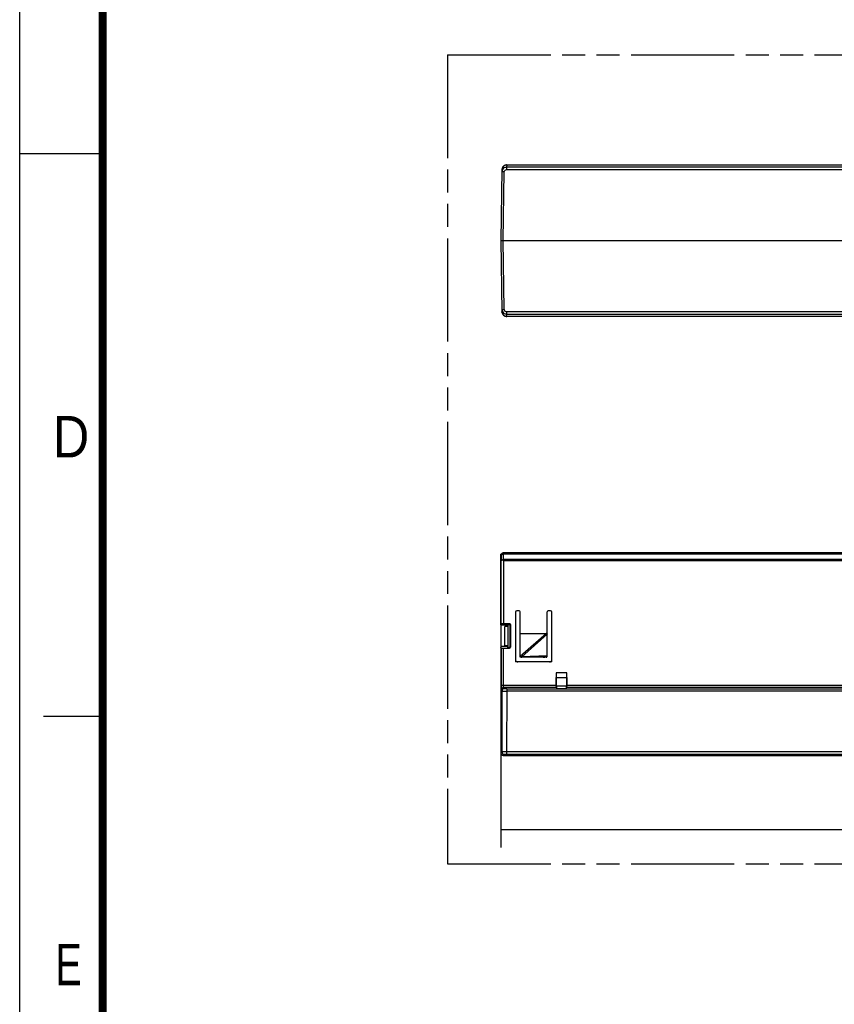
# Model space of a CAD drawing. Header units: millimetres. Extents: x 0 to 210, y 0 to 297.
# Tile 2 of 38: x 0 to 69, y 77 to 160. Entities that reach past the tile are written whole.
import ezdxf
from ezdxf.enums import TextEntityAlignment as Align

# ---------------------------------------------------------------- set-up
doc = ezdxf.new("R2010")
doc.units = ezdxf.units.MM
doc.header["$LTSCALE"] = 19.36
doc.linetypes.add('PHANTOM', pattern=[0.8, 0.45, -0.05, 0.1, -0.05, 0.1, -0.05])
doc.layers.get('0').update_dxf_attribs({"linetype": 'CONTINUOUS'})
doc.layers.add('DEFAULT_3', color=7, linetype='PHANTOM')
doc.layers.add('Z_DIM_2D', color=7, linetype='CONTINUOUS')
doc.styles.add('TEXTSTYLE_2', font='txt', dxfattribs={"width": 0.75})
doc.styles.add('TEXTSTYLE_3', font='arial.ttf')
doc.dimstyles.new('DIMSTYLE_3', dxfattribs={"dimtxt": 2.1, "dimasz": 3.5, "dimexe": 1.5, "dimexo": 0, "dimgap": 0.525, "dimtad": 1, "dimlfac": 2.5, "dimdsep": 46, "dimtxsty": 'TEXTSTYLE_3', "dimblk": '_FILLED', "dimblk1": '_FILLED', "dimblk2": '_FILLED', "dimcen": 0.09, "dimclrt": 5, "dimazin": 2, "dimtp": 0.5, "dimtm": 0.5, "dimtfac": 1, "dimtofl": 0, "dimtmove": 0, "dimatfit": 3, "dimldrblk": '_FILLED', "dimfxl": 0, "dimtolj": 1, "dimarcsym": 0})

# ---------------------------------------------------------------- blocks, each defined once
blk = doc.blocks.new('*D4')
at = {"layer": 'Z_DIM_2D', "color": 2, "linetype": 'Continuous', "transparency": 16777216}
for p, q in [((132.91, 104.913), (132.91, 89.951)), ((40.576, 97.907), (40.576, 89.951)), ((40.576, 91.451), (86.743, 91.451)), ((132.91, 91.451), (86.743, 91.451))]:
    blk.add_line(p, q, dxfattribs=at)
at = {"layer": 'Z_DIM_2D', "color": 5, "linetype": 'Continuous', "transparency": 16777216, "style": 'TEXTSTYLE_3'}
blk.add_text('230', height=2.1, dxfattribs=at).set_placement((86.743, 91.976), align=Align.CENTER)
blk = doc.blocks.new('_FILLED')
at = {"color": 0, "linetype": 'ByBlock'}
blk.add_solid([(0, 0), (-1, 0.125), (-1, -0.125)], dxfattribs=at)
blk = doc.blocks.new('_NONE')

msp = doc.modelspace()

# ---------------------------------------------------------------- linework, layer by layer
at = {"color": 2, "linetype": 'Continuous'}
for p, q in [((0, 0), (0, 297)), ((0, 148.5), (7, 148.5)), ((7, 101), (2, 101))]:
    msp.add_line(p, q, dxfattribs=at)
at = {"color": 7, "linetype": 'Continuous'}
for p, q in [((40.6807, 147.147), (40.576, 141.1516)), ((41.0774, 147.1578), (77.7661, 147.1584)), ((41.0806, 147.5399), (77.3661, 147.5399)), ((40.576, 141.1516), (40.6336, 141.1517)), ((40.576, 141.1516), (40.6807, 135.1563)), ((40.776, 141.1517), (82.8753, 141.1517)), ((40.6841, 135.1104), (40.6807, 135.1563)), ((122.2586, 134.7634), (41.0806, 134.7634)), ((119.8127, 114.7944), (40.776, 114.7944)), ((40.576, 114.5934), (40.6142, 114.5562)), ((40.576, 114.5934), (40.576, 114.5763)), ((40.576, 108.7279), (40.576, 114.5763)), ((40.7514, 114.2113), (40.8204, 114.1423)), ((41.8221, 109.7898), (41.8221, 105.5969)), ((42.1427, 109.9098), (41.9421, 109.9098)), ((42.2221, 106.0764), (42.2221, 109.8304)), ((44.5021, 106.0764), (44.5021, 109.8304)), ((44.7821, 109.9098), (44.5816, 109.9098)), ((44.9021, 105.5969), (44.9021, 109.7898)), ((40.5762, 108.7279), (40.6204, 108.8167)), ((40.5764, 108.7279), (40.5963, 108.6881)), ((40.5963, 108.6881), (40.5963, 106.8881)), ((41.1676, 108.6881), (40.5963, 108.6881)), ((41.3092, 108.8236), (40.8204, 108.8236)), ((40.9276, 106.9882), (40.9276, 108.5882)), ((41.2076, 108.5882), (40.9276, 108.5882)), ((41.1676, 108.5882), (41.1676, 108.7698)), ((41.1676, 108.7698), (41.2689, 108.7698)), ((41.2076, 106.8064), (41.2076, 108.7698)), ((41.3483, 108.6904), (41.3483, 106.8858)), ((41.3886, 108.7442), (41.3886, 106.832)), ((42.2221, 107.9969), (44.427, 107.9969)), ((40.5764, 106.8483), (40.576, 97.9067)), ((40.6204, 106.7595), (40.5762, 106.8483)), ((40.5963, 106.8881), (40.5764, 106.8483)), ((41.1676, 106.8881), (40.5963, 106.8881)), ((40.8204, 106.7526), (41.3092, 106.7526)), ((40.9276, 106.9882), (41.2076, 106.9882)), ((41.1676, 106.8064), (41.1676, 106.9882)), ((41.1676, 106.8064), (41.2689, 106.8064)), ((44.9021, 105.5969), (41.8221, 105.5969)), ((42.2221, 105.997), (42.2221, 106.0506)), ((44.4227, 105.9969), (42.2221, 105.997)), ((44.5021, 106.1169), (42.3488, 106.0413)), ((45.2564, 104.6686), (45.2612, 104.2864)), ((45.2564, 104.6686), (45.2564, 103.6474)), ((46.1479, 104.6686), (45.2564, 104.6686)), ((45.2612, 103.5602), (45.2612, 104.2864)), ((45.2612, 104.2864), (46.143, 104.2864)), ((46.143, 104.2864), (46.1479, 104.6686)), ((46.143, 104.2864), (46.143, 103.5602)), ((46.1479, 103.6474), (46.1479, 104.6686)), ((45.2598, 103.4475), (45.3021, 103.3627)), ((46.143, 103.5602), (45.2612, 103.5602)), ((45.3021, 103.3627), (45.3021, 103.5602)), ((45.3021, 103.3627), (46.1021, 103.3627)), ((46.1021, 103.5602), (46.1021, 103.3627)), ((46.1021, 103.3627), (46.1445, 103.4475)), ((40.6774, 98.009), (40.576, 97.9067)), ((40.776, 97.7057), (82.8753, 97.7057)), ((41.0774, 97.8125), (77.7661, 97.8125))]:
    msp.add_line(p, q, dxfattribs=at)
at = {"color": 9, "linetype": 'Continuous'}
for p, q in [((41.0806, 147.5397), (41.0774, 147.3542)), ((41.0774, 147.3542), (41.0774, 147.1581)), ((77.7661, 147.3542), (41.0774, 147.3542)), ((41.0806, 147.5399), (41.0806, 147.5397)), ((40.776, 141.1517), (40.8774, 146.961)), ((40.8774, 135.3424), (40.776, 141.1517)), ((132.4086, 135.1456), (41.0773, 135.1456)), ((41.0774, 135.1456), (41.0774, 134.9492)), ((41.0802, 134.7636), (41.0778, 134.9492)), ((41.0778, 134.9492), (132.4086, 134.9492)), ((41.0806, 134.7636), (41.0806, 134.7634)), ((40.8142, 114.7562), (40.776, 114.7944)), ((40.8142, 114.7562), (40.8142, 114.6864)), ((40.8142, 114.7562), (119.7363, 114.7562)), ((40.8204, 114.2724), (40.8142, 114.6864)), ((119.7311, 114.6864), (40.8142, 114.6864)), ((40.6142, 114.5562), (40.6204, 114.1423)), ((40.6204, 108.8167), (40.6204, 114.1423)), ((40.8204, 114.2724), (119.7187, 114.2724)), ((40.8204, 114.1423), (40.8204, 108.8236)), ((122.5181, 114.1423), (40.8204, 114.1423)), ((41.3092, 108.8236), (41.2689, 108.7698)), ((41.3483, 108.6904), (41.3886, 108.7442)), ((44.427, 107.9969), (42.2232, 106.0635)), ((42.3488, 106.0413), (44.5021, 107.9302)), ((40.6204, 106.7595), (40.6204, 103.6473)), ((40.8204, 103.6474), (40.8204, 106.7526)), ((41.2689, 106.8064), (41.3092, 106.7526)), ((41.3886, 106.832), (41.3483, 106.8858)), ((40.6204, 103.6474), (45.2564, 103.6474)), ((40.6272, 103.2476), (40.6807, 103.1406)), ((40.6807, 103.1406), (40.6774, 98.009)), ((40.8806, 103.3404), (40.8271, 103.4475)), ((45.2598, 103.4475), (40.8271, 103.4475)), ((41.0806, 103.3336), (41.0774, 97.8125)), ((41.0806, 103.3336), (77.3661, 103.3336)), ((77.3661, 103.1265), (41.0806, 103.1265)), ((77.3661, 103.4475), (46.1445, 103.4475)), ((46.1479, 103.6474), (77.3661, 103.6474)), ((40.776, 97.7077), (40.8774, 97.8091)), ((77.7661, 98.0052), (41.0774, 98.0052))]:
    msp.add_line(p, q, dxfattribs=at)
at = {"color": 7, "linetype": 'Continuous', "const_width": 0.7}
msp.add_lwpolyline([(7, 7), (7, 290)], dxfattribs=at)
at = {"color": 7, "linetype": 'Continuous'}
for points in [[(41.0806, 147.5399), (41.0511, 147.5388), (41.0042, 147.5325), (40.9583, 147.5207), (40.9142, 147.5036), (40.8723, 147.4814), (40.8334, 147.4544), (40.798, 147.423), (40.7665, 147.3876), (40.7394, 147.3487), (40.7171, 147.3069), (40.6999, 147.2627), (40.6881, 147.2169), (40.6817, 147.17), (40.6807, 147.1473)], [(40.6841, 135.1104), (40.6909, 135.0733), (40.7066, 135.0214), (40.7295, 134.9718), (40.759, 134.9256), (40.7943, 134.8841), (40.8351, 134.8476), (40.8811, 134.8167), (40.9313, 134.7923), (40.9845, 134.7752), (41.0389, 134.7656), (41.0806, 134.7634)]]:
    msp.add_lwpolyline(points, dxfattribs=at)
at = {"color": 9, "linetype": 'Continuous'}
for centre, radius, start, end in [((41.0805, 147.1399), 0.3999, 89.980564, 178.934874), ((41.0776, 146.9539), 0.4003, 90.033248, 151.449631), ((41.0805, 135.1635), 0.3999, 187.622299, 270.01626), ((41.0774, 135.3492), 0.4, 207.229374, 269.994008), ((41.0775, 135.3457), 0.2001, 180.94749, 269.936666), ((40.8143, 114.5561), 0.2001, 90.027465, 179.972519), ((42.0589, 103.042), 3.0133, 84.479283, 86.812786), ((40.8272, 103.2474), 0.2001, 90.02902, 179.944161), ((40.8807, 103.1404), 0.2001, 90.029023, 179.944158), ((40.8775, 98.0091), 0.2, 180.021066, 269.978795)]:
    msp.add_arc(centre, radius, start, end, dxfattribs=at)
at = {"color": 7, "linetype": 'Continuous'}
for centre, radius, start, end in [((40.7048, 184.472), 43.3204, 269.905807, 270.094112), ((40.7761, 114.5942), 0.2002, 90.014711, 97.565606), ((40.7816, 114.5945), 0.2055, 173.261584, 180.296789), ((41.9421, 109.7898), 0.12, 90, 180), ((42.1427, 109.8304), 0.0794, 0, 90), ((44.5816, 109.8304), 0.0794, 90, 180), ((44.7821, 109.7898), 0.12, 0, 90), ((42.0207, 105.7956), 0.1986, 190.524254, 270), ((42.3016, 106.0764), 0.0794, 180, 270), ((44.4227, 106.0764), 0.0794, 270.000039, 0.00005), ((44.4667, 106.1207), 0.0356, 346.920758, 353.987606), ((44.7035, 105.7956), 0.1986, 270, 360), ((40.776, 97.9057), 0.1999, 179.717665, 270.003871)]:
    msp.add_arc(centre, radius, start, end, dxfattribs=at)
for centre, major_axis, ratio, start_param, end_param in [((40.8204, 108.8166), (0.2, 0), 0.0349208, 1.5707963, 3.1241394), ((41.2688, 108.6903), (0.0477, 0.0636), 0.9990488, -0.9269237, 0.6429591), ((41.3091, 108.7441), (0.0477, 0.0636), 0.9990488, -0.9269237, 0.6429591), ((40.8204, 106.7596), (0.2, 0), 0.0349208, -3.1241394, -1.5707963), ((41.2688, 106.8859), (-0.0477, 0.0636), 0.9990488, -3.7845517, -2.214669), ((41.3091, 106.8321), (-0.0477, 0.0636), 0.9990488, -3.7845517, -2.2146689), ((45.2599, 103.6474), (0, 0.2), 0.0174551, 1.5707963, 3.1066861), ((46.1444, 103.6474), (0, 0.2), 0.0174551, -3.1066861, -1.5707963)]:
    msp.add_ellipse(centre, major_axis=major_axis, ratio=ratio, start_param=start_param, end_param=end_param, dxfattribs=at)
for points in [[(40.726, 147.1452), (40.6957, 147.0894), (40.6785, 147.0245), (40.6774, 146.961)], [(40.6774, 135.3423), (40.6785, 135.2818), (40.694, 135.22), (40.7217, 135.1662)], [(42.3341, 105.9969), (42.3361, 105.9969), (42.3381, 105.9984), (42.3394, 105.9999)]]:
    msp.add_open_spline(points, degree=3, dxfattribs=at)
at = {"color": 9, "linetype": 'Continuous'}
for points, knots in [([(40.8774, 146.961), (40.8783, 147.0112), (40.9256, 147.112), (41.0272, 147.1578), (41.0774, 147.1578)], [0, 0, 0, 0, 0.5000938, 1, 1, 1, 1]), ([(40.8774, 146.961), (40.8519, 146.9615), (40.8149, 146.962), (40.7678, 146.9624), (40.7378, 146.9625), (40.7133, 146.9624), (40.6965, 146.9623), (40.6868, 146.9619), (40.6817, 146.9618), (40.6794, 146.9613), (40.6774, 146.9614), (40.6774, 146.961)], [0, 0, 0, 0, 0.3824821, 0.5552362, 0.7067325, 0.830991, 0.9234422, 0.9564833, 0.9803436, 0.9948603, 1, 1, 1, 1]), ([(40.6774, 135.3423), (40.6774, 135.342), (40.6794, 135.3421), (40.6816, 135.3416), (40.6867, 135.3415), (40.6965, 135.3411), (40.7133, 135.341), (40.7378, 135.3408), (40.7678, 135.341), (40.8149, 135.3414), (40.8519, 135.3419), (40.8774, 135.3423)], [0, 0, 0, 0, 0.0051016, 0.0195336, 0.0433002, 0.0762771, 0.1687764, 0.2932672, 0.4450934, 0.6181953, 1, 1, 1, 1]), ([(40.8142, 114.6864), (40.7887, 114.6862), (40.7394, 114.6797), (40.6747, 114.6526), (40.6279, 114.611), (40.6146, 114.5735), (40.6142, 114.5562)], [0, 0, 0, 0, 0.2952687, 0.5668259, 0.7998867, 1, 1, 1, 1]), ([(40.6204, 103.6473), (40.6204, 103.5974), (40.6206, 103.5248), (40.6215, 103.4322), (40.6222, 103.3729), (40.6234, 103.3237), (40.6239, 103.2862), (40.6262, 103.2626), (40.6257, 103.2506), (40.6272, 103.2476)], [0, 0, 0, 0, 0.3748445, 0.5445462, 0.6947341, 0.8195302, 0.9141463, 0.9748755, 1, 1, 1, 1]), ([(40.6807, 103.1406), (40.6811, 103.1397), (40.6846, 103.1388), (40.6906, 103.1375), (40.7008, 103.1363), (40.7209, 103.1344), (40.7546, 103.1324), (40.8037, 103.1304), (40.8633, 103.1287), (40.931, 103.1274), (41.0044, 103.1266), (41.0549, 103.1265), (41.0806, 103.1265)], [0, 0, 0, 0, 0.007259, 0.023346, 0.0484894, 0.082514, 0.1759679, 0.3002982, 0.450871, 0.6220493, 0.8074116, 1, 1, 1, 1]), ([(40.8271, 103.4475), (40.8259, 103.4487), (40.8259, 103.4552), (40.824, 103.4666), (40.8233, 103.4856), (40.8222, 103.5101), (40.8215, 103.5398), (40.8206, 103.5861), (40.8204, 103.6224), (40.8204, 103.6474)], [0, 0, 0, 0, 0.0257518, 0.0866662, 0.1813121, 0.3060419, 0.4560925, 0.6256101, 1, 1, 1, 1]), ([(41.0806, 103.3336), (41.0557, 103.3336), (41.0196, 103.3338), (40.9736, 103.3347), (40.9441, 103.3355), (40.9193, 103.3365), (40.9021, 103.3375), (40.8915, 103.3384), (40.886, 103.3389), (40.8829, 103.3396), (40.8809, 103.34), (40.8806, 103.3404)], [0, 0, 0, 0, 0.3727993, 0.5406796, 0.6896856, 0.8149261, 0.911522, 0.9475658, 0.9746487, 0.9922213, 1, 1, 1, 1]), ([(41.0774, 98.0052), (41.0269, 98.0044), (40.9535, 98.0037), (40.8601, 98.0037), (40.8005, 98.0041), (40.7514, 98.0049), (40.7177, 98.0058), (40.6975, 98.0068), (40.6874, 98.0073), (40.6814, 98.0083), (40.678, 98.0084), (40.6774, 98.009)], [0, 0, 0, 0, 0.3785168, 0.5499178, 0.7006547, 0.8250735, 0.9185128, 0.9524728, 0.9774911, 0.9933399, 1, 1, 1, 1]), ([(40.8774, 97.8091), (40.8777, 97.8094), (40.8796, 97.8094), (40.8828, 97.8099), (40.8883, 97.8101), (40.8988, 97.8106), (40.9161, 97.811), (40.9408, 97.8115), (40.9703, 97.8119), (41.0164, 97.8124), (41.0525, 97.8125), (41.0774, 97.8125)], [0, 0, 0, 0, 0.0072228, 0.0245761, 0.051537, 0.0875093, 0.1840588, 0.3093464, 0.45848, 0.6265644, 1, 1, 1, 1])]:
    msp.add_open_spline(points, degree=3, knots=knots, dxfattribs=at)
at = {"color": 7, "linetype": 'Continuous'}
for points, knots in [([(40.5776, 114.6186), (40.5826, 114.6614), (40.6229, 114.746), (40.7069, 114.787), (40.7497, 114.7927)], [0, 0, 0, 0, 0.4999079, 1, 1, 1, 1]), ([(40.7514, 114.2113), (40.7333, 114.2087), (40.7002, 114.2017), (40.6538, 114.1853), (40.6213, 114.1605), (40.6204, 114.1423)], [0, 0, 0, 0, 0.355869, 0.6452197, 1, 1, 1, 1]), ([(40.8204, 114.2724), (40.8145, 114.2679), (40.7905, 114.2487), (40.7678, 114.2278), (40.7514, 114.2113)], [0, 0, 0, 0, 0.2415704, 1, 1, 1, 1]), ([(44.427, 107.9969), (44.4458, 107.9969), (44.4773, 107.9919), (44.4999, 107.9591), (44.5021, 107.9397), (44.5021, 107.9302)], [0, 0, 0, 0, 0.4972525, 0.7478044, 1, 1, 1, 1]), ([(42.3394, 105.9999), (42.3434, 106.0046), (42.3475, 106.0191), (42.3488, 106.0331), (42.3488, 106.0413)], [0, 0, 0, 0, 0.427872, 1, 1, 1, 1]), ([(44.171, 105.9969), (44.2013, 105.9973), (44.262, 106.0019), (44.3512, 106.0194), (44.4237, 106.0443), (44.4754, 106.0742), (44.498, 106.0981), (44.5014, 106.1126)], [0, 0, 0, 0, 0.2506071, 0.5011874, 0.7515463, 0.8767084, 1, 1, 1, 1])]:
    msp.add_open_spline(points, degree=3, knots=knots, dxfattribs=at)
at = {"layer": 'DEFAULT_3', "color": 91, "linetype": 'PHANTOM', "true_color": 0x80ff80}
for p, q in [((36.0815, 156.8305), (36.0815, 88.56)), ((36.0815, 156.8305), (172.6224, 156.8305)), ((36.0815, 88.56), (172.6224, 88.56))]:
    msp.add_line(p, q, dxfattribs=at)

# ---------------------------------------------------------------- texts
at = {"color": 5, "linetype": 'Continuous', "style": 'TEXTSTYLE_2'}
for s, width, p in [('D', 0.904762, (2.8073, 122.8572)), ('E', 0.714286, (3.0025, 78.3025))]:
    msp.add_text(s, height=3.5, dxfattribs=dict(at, width=width)).set_placement(p)

# ---------------------------------------------------------------- dimensions: what is measured, and where the dimension line sits
at = {"layer": 'Z_DIM_2D', "color": 2, "linetype": 'Continuous'}
dim = msp.add_linear_dim(base=(132.9096, 91.4506), p1=(40.576, 97.9067), p2=(132.9096, 104.9135), angle=359.999999, dimstyle='DIMSTYLE_3', override={"dimblk1": 'NONE', "dimblk2": 'NONE', "dimsah": 1}, dxfattribs=at)
dim.commit()
dim.dimension.update_dxf_attribs({"geometry": '*D4', "text_midpoint": (86.7159, 91.4506), "dimtype": 160})

doc.saveas('drawing.dxf')
